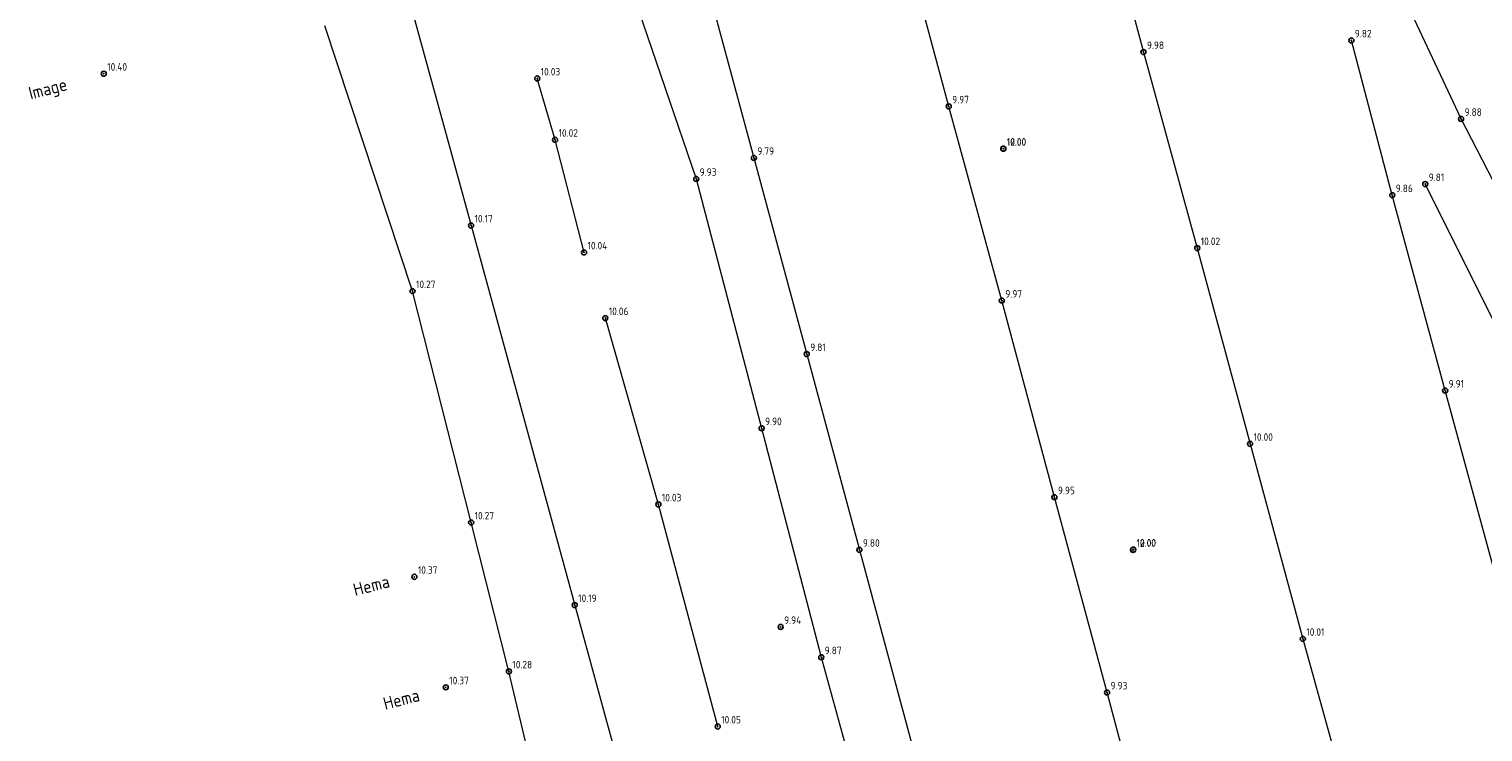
# Model space of a CAD drawing. Header units: metres. Extents: x 233721 to 234169, y 557050 to 557158.
# Tile 3 of 9: x 233729 to 233787, y 557091 to 557119. Entities that reach past the tile are written whole.
import ezdxf

# ---------------------------------------------------------------- set-up
doc = ezdxf.new("R2010")
doc.units = ezdxf.units.M
doc.header["$MEASUREMENT"] = 0
doc.linetypes.add('SOLID_LINE', pattern=[1, 1])
for name, color, linetype in [('Controle', 7, 'Continuous'), ('Drempel hoogte', 4, 'Continuous'), ('Maaiveldhoogte', 7, 'Continuous'), ('Q19_Overig_lijn_50', 7, 'Continuous'), ('Q86_Detailgr_50', 7, 'Continuous')]:
    doc.layers.add(name, color=color, linetype=linetype)
doc.layers.add('Q19_Overig_lijn', color=7, linetype='Continuous', lineweight=0)
doc.styles.add('ISO', font='iso.shx')
doc.styles.get("Standard").update_dxf_attribs({"font": 'iso.shx'})

# ---------------------------------------------------------------- blocks, each defined once
blk = doc.blocks.new('M02_GRONDSLAGPUNT')
blk.add_circle((0, 0), 0.5)
blk.add_attdef('1', (0.69, 0.6), '', height=1.3)

msp = doc.modelspace()

# ---------------------------------------------------------------- linework, layer by layer
at = {"layer": 'Maaiveldhoogte', "color": 0, "linetype": 'SOLID_LINE'}
for p in [(233767.663, 557114.374, 10.002), (233767.665, 557114.376, 10.009), (233767.665, 557114.376, 10.009), (233767.67, 557114.372, 12.004), (233772.815, 557098.453, 10.005), (233772.815, 557098.452, 10.005), (233772.815, 557098.45, 12.004), (233772.822, 557098.461, 10.005), (233758.829, 557095.391, 9.947)]:
    msp.add_point(p, dxfattribs=at)
at = {"layer": 'Q19_Overig_lijn', "color": 252, "linetype": 'SOLID_LINE'}
for p, q in [((233785.832, 557115.555, 9.885), (233780.349, 557127.232, 9.899)), ((233771.191, 557125.898, 9.935), (233773.226, 557118.208, 9.983)), ((233742.846, 557124.793, 10.1), (233746.543, 557111.326, 10.174)), ((233751.916, 557123.62, 9.915), (233755.477, 557113.173, 9.932)), ((233765.499, 557116.052, 9.971), (233763.419, 557123.838, 9.976)), ((233755.706, 557121.654, 9.811), (233757.766, 557114.007, 9.798)), ((233744.221, 557108.719, 10.273), (233740.744, 557119.248, 10.226)), ((233783.101, 557112.528, 9.865), (233781.477, 557118.668, 9.821)), ((233773.226, 557118.208, 9.983), (233775.364, 557110.428, 10.027)), ((233749.877, 557114.727, 10.022), (233749.169, 557117.159, 10.033)), ((233767.606, 557108.343, 9.975), (233765.499, 557116.052, 9.971)), ((233789.88, 557107.699, 9.897), (233785.832, 557115.555, 9.885)), ((233751.026, 557110.255, 10.047), (233749.877, 557114.727, 10.022)), ((233757.766, 557114.007, 9.798), (233759.865, 557106.222, 9.817)), ((233755.477, 557113.173, 9.932), (233758.072, 557103.277, 9.903)), ((233788.112, 557105.554, 9.817), (233784.409, 557112.967, 9.812)), ((233785.2, 557104.771, 9.916), (233783.101, 557112.528, 9.865)), ((233746.543, 557111.326, 10.174), (233750.656, 557096.258, 10.192)), ((233775.364, 557110.428, 10.027), (233777.458, 557102.659, 10.003)), ((233746.546, 557099.537, 10.272), (233744.221, 557108.719, 10.273)), ((233769.694, 557100.537, 9.959), (233767.606, 557108.343, 9.975)), ((233753.977, 557100.255, 10.037), (233751.871, 557107.648, 10.067)), ((233759.865, 557106.222, 9.817), (233761.955, 557098.453, 9.806)), ((233787.303, 557097.061, 9.935), (233785.2, 557104.771, 9.916)), ((233758.072, 557103.277, 9.903), (233760.44, 557094.187, 9.874)), ((233777.458, 557102.659, 10.003), (233779.552, 557094.917, 10.01)), ((233771.783, 557092.788, 9.932), (233769.694, 557100.537, 9.959)), ((233756.332, 557091.439, 10.06), (233753.977, 557100.255, 10.037)), ((233748.045, 557093.626, 10.284), (233746.546, 557099.537, 10.272)), ((233761.955, 557098.453, 9.806), (233764.053, 557090.684, 9.792)), ((233750.656, 557096.258, 10.192), (233755.305, 557079.338, 10.124)), ((233779.552, 557094.917, 10.01), (233781.69, 557087.199, 9.914)), ((233760.44, 557094.187, 9.874), (233763.176, 557084.273, 9.871)), ((233750.095, 557084.944, 10.221), (233748.045, 557093.626, 10.284)), ((233773.873, 557085.018, 9.895), (233771.783, 557092.788, 9.932))]:
    msp.add_line(p, q, dxfattribs=at)
at = {"layer": 'Q19_Overig_lijn_50', "color": 0, "linetype": 'SOLID_LINE'}
for p in [(233781.477, 557118.668, 9.821), (233773.226, 557118.208, 9.983), (233749.169, 557117.159, 10.033), (233765.499, 557116.052, 9.971), (233785.832, 557115.555, 9.885), (233749.877, 557114.727, 10.022), (233757.766, 557114.007, 9.798), (233755.477, 557113.173, 9.932), (233784.409, 557112.967, 9.812), (233783.101, 557112.528, 9.865), (233746.543, 557111.326, 10.174), (233751.026, 557110.255, 10.047), (233775.364, 557110.428, 10.027), (233744.221, 557108.719, 10.273), (233767.606, 557108.343, 9.975), (233751.871, 557107.648, 10.067), (233759.865, 557106.222, 9.817), (233785.2, 557104.771, 9.916), (233758.072, 557103.277, 9.903), (233777.458, 557102.659, 10.003), (233769.694, 557100.537, 9.959), (233753.977, 557100.255, 10.037), (233746.546, 557099.537, 10.272), (233761.955, 557098.453, 9.806), (233750.656, 557096.258, 10.192), (233779.552, 557094.917, 10.01), (233760.44, 557094.187, 9.874), (233748.045, 557093.626, 10.284), (233771.783, 557092.788, 9.932), (233756.332, 557091.439, 10.06)]:
    msp.add_point(p, dxfattribs=at)
at = {"layer": 'Q86_Detailgr_50', "color": 0, "linetype": 'SOLID_LINE'}
for p in [(233731.967, 557117.35, 10.401), (233744.292, 557097.379, 10.374), (233745.54, 557092.995, 10.372)]:
    msp.add_point(p, dxfattribs=at)

# ---------------------------------------------------------------- block references
at = {"layer": 'Controle', "color": 1}
ref = msp.add_blockref('M02_GRONDSLAGPUNT', (233767.662, 557114.373, 10), dxfattribs=dict(at, xscale=0.2, yscale=0.2, zscale=0.2))
ref.add_attrib('M02_GRONDSLAGPUNT', '10.00', (233767.8, 557114.493, 10), dxfattribs={"layer": '0', "color": 0, "height": 0.3, "style": 'ISO'})
ref = msp.add_blockref('M02_GRONDSLAGPUNT', (233767.666, 557114.374, 10), dxfattribs=dict(at, xscale=0.2, yscale=0.2, zscale=0.2))
ref.add_attrib('M02_GRONDSLAGPUNT', '10.00', (233767.804, 557114.494, 10), dxfattribs={"layer": '0', "color": 0, "height": 0.3, "style": 'ISO'})
ref = msp.add_blockref('M02_GRONDSLAGPUNT', (233772.821, 557098.461, 10), dxfattribs=dict(at, xscale=0.2, yscale=0.2, zscale=0.2))
ref.add_attrib('M02_GRONDSLAGPUNT', '10.00', (233772.959, 557098.581, 10), dxfattribs={"layer": '0', "color": 0, "height": 0.3, "style": 'ISO'})
at = {"layer": 'Drempel hoogte'}
ref = msp.add_blockref('M02_GRONDSLAGPUNT', (233731.966, 557117.35, 10.4), dxfattribs=dict(at, xscale=0.2, yscale=0.2, zscale=0.2))
ref.add_attrib('M02_GRONDSLAGPUNT', '10.40', (233732.104, 557117.47, 10.4), dxfattribs={"layer": '0', "color": 0, "height": 0.3, "style": 'ISO'})
ref = msp.add_blockref('M02_GRONDSLAGPUNT', (233744.292, 557097.379, 10.37), dxfattribs=dict(at, xscale=0.2, yscale=0.2, zscale=0.2))
ref.add_attrib('M02_GRONDSLAGPUNT', '10.37', (233744.43, 557097.499, 10.37), dxfattribs={"layer": '0', "color": 0, "height": 0.3, "style": 'ISO'})
ref = msp.add_blockref('M02_GRONDSLAGPUNT', (233745.54, 557092.994, 10.37), dxfattribs=dict(at, xscale=0.2, yscale=0.2, zscale=0.2))
ref.add_attrib('M02_GRONDSLAGPUNT', '10.37', (233745.678, 557093.114, 10.37), dxfattribs={"layer": '0', "color": 0, "height": 0.3, "style": 'ISO'})
at = {"layer": 'Maaiveldhoogte'}
ref = msp.add_blockref('M02_GRONDSLAGPUNT', (233781.477, 557118.668, 9.82), dxfattribs=dict(at, xscale=0.2, yscale=0.2, zscale=0.2))
ref.add_attrib('M02_GRONDSLAGPUNT', '9.82', (233781.615, 557118.788, 9.82), dxfattribs={"layer": '0', "color": 0, "height": 0.3, "style": 'ISO'})
ref = msp.add_blockref('M02_GRONDSLAGPUNT', (233773.226, 557118.208, 9.98), dxfattribs=dict(at, xscale=0.2, yscale=0.2, zscale=0.2))
ref.add_attrib('M02_GRONDSLAGPUNT', '9.98', (233773.364, 557118.328, 9.98), dxfattribs={"layer": '0', "color": 0, "height": 0.3, "style": 'ISO'})
ref = msp.add_blockref('M02_GRONDSLAGPUNT', (233749.168, 557117.158, 10.03), dxfattribs=dict(at, xscale=0.2, yscale=0.2, zscale=0.2))
ref.add_attrib('M02_GRONDSLAGPUNT', '10.03', (233749.306, 557117.278, 10.03), dxfattribs={"layer": '0', "color": 0, "height": 0.3, "style": 'ISO'})
ref = msp.add_blockref('M02_GRONDSLAGPUNT', (233765.499, 557116.051, 9.97), dxfattribs=dict(at, xscale=0.2, yscale=0.2, zscale=0.2))
ref.add_attrib('M02_GRONDSLAGPUNT', '9.97', (233765.637, 557116.171, 9.97), dxfattribs={"layer": '0', "color": 0, "height": 0.3, "style": 'ISO'})
ref = msp.add_blockref('M02_GRONDSLAGPUNT', (233785.831, 557115.554, 9.88), dxfattribs=dict(at, xscale=0.2, yscale=0.2, zscale=0.2))
ref.add_attrib('M02_GRONDSLAGPUNT', '9.88', (233785.969, 557115.674, 9.88), dxfattribs={"layer": '0', "color": 0, "height": 0.3, "style": 'ISO'})
ref = msp.add_blockref('M02_GRONDSLAGPUNT', (233749.876, 557114.726, 10.02), dxfattribs=dict(at, xscale=0.2, yscale=0.2, zscale=0.2))
ref.add_attrib('M02_GRONDSLAGPUNT', '10.02', (233750.014, 557114.846, 10.02), dxfattribs={"layer": '0', "color": 0, "height": 0.3, "style": 'ISO'})
ref = msp.add_blockref('M02_GRONDSLAGPUNT', (233757.765, 557114.007, 9.79), dxfattribs=dict(at, xscale=0.2, yscale=0.2, zscale=0.2))
ref.add_attrib('M02_GRONDSLAGPUNT', '9.79', (233757.903, 557114.127, 9.79), dxfattribs={"layer": '0', "color": 0, "height": 0.3, "style": 'ISO'})
ref = msp.add_blockref('M02_GRONDSLAGPUNT', (233767.665, 557114.376, 10), dxfattribs=dict(at, xscale=0.2, yscale=0.2, zscale=0.2))
ref.add_attrib('M02_GRONDSLAGPUNT', '10.00', (233767.803, 557114.496, 10), dxfattribs={"layer": '0', "color": 0, "height": 0.3, "style": 'ISO'})
ref = msp.add_blockref('M02_GRONDSLAGPUNT', (233767.665, 557114.376, 10), dxfattribs=dict(at, xscale=0.2, yscale=0.2, zscale=0.2))
ref.add_attrib('M02_GRONDSLAGPUNT', '10.00', (233767.803, 557114.496, 10), dxfattribs={"layer": '0', "color": 0, "height": 0.3, "style": 'ISO'})
ref = msp.add_blockref('M02_GRONDSLAGPUNT', (233767.669, 557114.372, 10), dxfattribs=dict(at, xscale=0.2, yscale=0.2, zscale=0.2))
ref.add_attrib('M02_GRONDSLAGPUNT', '10.00', (233767.807, 557114.492, 10), dxfattribs={"layer": '0', "color": 0, "height": 0.3, "style": 'ISO'})
ref = msp.add_blockref('M02_GRONDSLAGPUNT', (233767.67, 557114.372, 12), dxfattribs=dict(at, xscale=0.2, yscale=0.2, zscale=0.2))
ref.add_attrib('M02_GRONDSLAGPUNT', '12.00', (233767.808, 557114.492, 12), dxfattribs={"layer": '0', "color": 0, "height": 0.3, "style": 'ISO'})
ref = msp.add_blockref('M02_GRONDSLAGPUNT', (233755.477, 557113.173, 9.93), dxfattribs=dict(at, xscale=0.2, yscale=0.2, zscale=0.2))
ref.add_attrib('M02_GRONDSLAGPUNT', '9.93', (233755.615, 557113.293, 9.93), dxfattribs={"layer": '0', "color": 0, "height": 0.3, "style": 'ISO'})
ref = msp.add_blockref('M02_GRONDSLAGPUNT', (233784.409, 557112.967, 9.81), dxfattribs=dict(at, xscale=0.2, yscale=0.2, zscale=0.2))
ref.add_attrib('M02_GRONDSLAGPUNT', '9.81', (233784.547, 557113.087, 9.81), dxfattribs={"layer": '0', "color": 0, "height": 0.3, "style": 'ISO'})
ref = msp.add_blockref('M02_GRONDSLAGPUNT', (233783.101, 557112.527, 9.86), dxfattribs=dict(at, xscale=0.2, yscale=0.2, zscale=0.2))
ref.add_attrib('M02_GRONDSLAGPUNT', '9.86', (233783.239, 557112.647, 9.86), dxfattribs={"layer": '0', "color": 0, "height": 0.3, "style": 'ISO'})
ref = msp.add_blockref('M02_GRONDSLAGPUNT', (233746.542, 557111.325, 10.17), dxfattribs=dict(at, xscale=0.2, yscale=0.2, zscale=0.2))
ref.add_attrib('M02_GRONDSLAGPUNT', '10.17', (233746.68, 557111.445, 10.17), dxfattribs={"layer": '0', "color": 0, "height": 0.3, "style": 'ISO'})
ref = msp.add_blockref('M02_GRONDSLAGPUNT', (233775.363, 557110.427, 10.02), dxfattribs=dict(at, xscale=0.2, yscale=0.2, zscale=0.2))
ref.add_attrib('M02_GRONDSLAGPUNT', '10.02', (233775.501, 557110.547, 10.02), dxfattribs={"layer": '0', "color": 0, "height": 0.3, "style": 'ISO'})
ref = msp.add_blockref('M02_GRONDSLAGPUNT', (233751.026, 557110.254, 10.04), dxfattribs=dict(at, xscale=0.2, yscale=0.2, zscale=0.2))
ref.add_attrib('M02_GRONDSLAGPUNT', '10.04', (233751.164, 557110.374, 10.04), dxfattribs={"layer": '0', "color": 0, "height": 0.3, "style": 'ISO'})
ref = msp.add_blockref('M02_GRONDSLAGPUNT', (233744.22, 557108.719, 10.27), dxfattribs=dict(at, xscale=0.2, yscale=0.2, zscale=0.2))
ref.add_attrib('M02_GRONDSLAGPUNT', '10.27', (233744.358, 557108.839, 10.27), dxfattribs={"layer": '0', "color": 0, "height": 0.3, "style": 'ISO'})
ref = msp.add_blockref('M02_GRONDSLAGPUNT', (233767.605, 557108.342, 9.97), dxfattribs=dict(at, xscale=0.2, yscale=0.2, zscale=0.2))
ref.add_attrib('M02_GRONDSLAGPUNT', '9.97', (233767.743, 557108.462, 9.97), dxfattribs={"layer": '0', "color": 0, "height": 0.3, "style": 'ISO'})
ref = msp.add_blockref('M02_GRONDSLAGPUNT', (233751.87, 557107.647, 10.06), dxfattribs=dict(at, xscale=0.2, yscale=0.2, zscale=0.2))
ref.add_attrib('M02_GRONDSLAGPUNT', '10.06', (233752.008, 557107.767, 10.06), dxfattribs={"layer": '0', "color": 0, "height": 0.3, "style": 'ISO'})
ref = msp.add_blockref('M02_GRONDSLAGPUNT', (233759.864, 557106.221, 9.81), dxfattribs=dict(at, xscale=0.2, yscale=0.2, zscale=0.2))
ref.add_attrib('M02_GRONDSLAGPUNT', '9.81', (233760.002, 557106.341, 9.81), dxfattribs={"layer": '0', "color": 0, "height": 0.3, "style": 'ISO'})
ref = msp.add_blockref('M02_GRONDSLAGPUNT', (233785.2, 557104.771, 9.91), dxfattribs=dict(at, xscale=0.2, yscale=0.2, zscale=0.2))
ref.add_attrib('M02_GRONDSLAGPUNT', '9.91', (233785.338, 557104.891, 9.91), dxfattribs={"layer": '0', "color": 0, "height": 0.3, "style": 'ISO'})
ref = msp.add_blockref('M02_GRONDSLAGPUNT', (233758.072, 557103.277, 9.9), dxfattribs=dict(at, xscale=0.2, yscale=0.2, zscale=0.2))
ref.add_attrib('M02_GRONDSLAGPUNT', '9.90', (233758.21, 557103.397, 9.9), dxfattribs={"layer": '0', "color": 0, "height": 0.3, "style": 'ISO'})
ref = msp.add_blockref('M02_GRONDSLAGPUNT', (233777.457, 557102.658, 10), dxfattribs=dict(at, xscale=0.2, yscale=0.2, zscale=0.2))
ref.add_attrib('M02_GRONDSLAGPUNT', '10.00', (233777.595, 557102.778, 10), dxfattribs={"layer": '0', "color": 0, "height": 0.3, "style": 'ISO'})
ref = msp.add_blockref('M02_GRONDSLAGPUNT', (233753.976, 557100.254, 10.03), dxfattribs=dict(at, xscale=0.2, yscale=0.2, zscale=0.2))
ref.add_attrib('M02_GRONDSLAGPUNT', '10.03', (233754.114, 557100.374, 10.03), dxfattribs={"layer": '0', "color": 0, "height": 0.3, "style": 'ISO'})
ref = msp.add_blockref('M02_GRONDSLAGPUNT', (233769.693, 557100.536, 9.95), dxfattribs=dict(at, xscale=0.2, yscale=0.2, zscale=0.2))
ref.add_attrib('M02_GRONDSLAGPUNT', '9.95', (233769.831, 557100.656, 9.95), dxfattribs={"layer": '0', "color": 0, "height": 0.3, "style": 'ISO'})
ref = msp.add_blockref('M02_GRONDSLAGPUNT', (233746.546, 557099.537, 10.27), dxfattribs=dict(at, xscale=0.2, yscale=0.2, zscale=0.2))
ref.add_attrib('M02_GRONDSLAGPUNT', '10.27', (233746.684, 557099.657, 10.27), dxfattribs={"layer": '0', "color": 0, "height": 0.3, "style": 'ISO'})
ref = msp.add_blockref('M02_GRONDSLAGPUNT', (233761.954, 557098.452, 9.8), dxfattribs=dict(at, xscale=0.2, yscale=0.2, zscale=0.2))
ref.add_attrib('M02_GRONDSLAGPUNT', '9.80', (233762.092, 557098.572, 9.8), dxfattribs={"layer": '0', "color": 0, "height": 0.3, "style": 'ISO'})
ref = msp.add_blockref('M02_GRONDSLAGPUNT', (233772.815, 557098.452, 10), dxfattribs=dict(at, xscale=0.2, yscale=0.2, zscale=0.2))
ref.add_attrib('M02_GRONDSLAGPUNT', '10.00', (233772.953, 557098.572, 10), dxfattribs={"layer": '0', "color": 0, "height": 0.3, "style": 'ISO'})
ref = msp.add_blockref('M02_GRONDSLAGPUNT', (233772.815, 557098.449, 12), dxfattribs=dict(at, xscale=0.2, yscale=0.2, zscale=0.2))
ref.add_attrib('M02_GRONDSLAGPUNT', '12.00', (233772.953, 557098.569, 12), dxfattribs={"layer": '0', "color": 0, "height": 0.3, "style": 'ISO'})
ref = msp.add_blockref('M02_GRONDSLAGPUNT', (233750.656, 557096.258, 10.19), dxfattribs=dict(at, xscale=0.2, yscale=0.2, zscale=0.2))
ref.add_attrib('M02_GRONDSLAGPUNT', '10.19', (233750.794, 557096.378, 10.19), dxfattribs={"layer": '0', "color": 0, "height": 0.3, "style": 'ISO'})
ref = msp.add_blockref('M02_GRONDSLAGPUNT', (233758.829, 557095.39, 9.94), dxfattribs=dict(at, xscale=0.2, yscale=0.2, zscale=0.2))
ref.add_attrib('M02_GRONDSLAGPUNT', '9.94', (233758.967, 557095.51, 9.94), dxfattribs={"layer": '0', "color": 0, "height": 0.3, "style": 'ISO'})
ref = msp.add_blockref('M02_GRONDSLAGPUNT', (233779.551, 557094.917, 10.01), dxfattribs=dict(at, xscale=0.2, yscale=0.2, zscale=0.2))
ref.add_attrib('M02_GRONDSLAGPUNT', '10.01', (233779.689, 557095.037, 10.01), dxfattribs={"layer": '0', "color": 0, "height": 0.3, "style": 'ISO'})
ref = msp.add_blockref('M02_GRONDSLAGPUNT', (233760.439, 557094.187, 9.87), dxfattribs=dict(at, xscale=0.2, yscale=0.2, zscale=0.2))
ref.add_attrib('M02_GRONDSLAGPUNT', '9.87', (233760.577, 557094.307, 9.87), dxfattribs={"layer": '0', "color": 0, "height": 0.3, "style": 'ISO'})
ref = msp.add_blockref('M02_GRONDSLAGPUNT', (233748.044, 557093.625, 10.28), dxfattribs=dict(at, xscale=0.2, yscale=0.2, zscale=0.2))
ref.add_attrib('M02_GRONDSLAGPUNT', '10.28', (233748.182, 557093.745, 10.28), dxfattribs={"layer": '0', "color": 0, "height": 0.3, "style": 'ISO'})
ref = msp.add_blockref('M02_GRONDSLAGPUNT', (233771.782, 557092.788, 9.93), dxfattribs=dict(at, xscale=0.2, yscale=0.2, zscale=0.2))
ref.add_attrib('M02_GRONDSLAGPUNT', '9.93', (233771.92, 557092.908, 9.93), dxfattribs={"layer": '0', "color": 0, "height": 0.3, "style": 'ISO'})
ref = msp.add_blockref('M02_GRONDSLAGPUNT', (233756.332, 557091.439, 10.05), dxfattribs=dict(at, xscale=0.2, yscale=0.2, zscale=0.2))
ref.add_attrib('M02_GRONDSLAGPUNT', '10.05', (233756.47, 557091.559, 10.05), dxfattribs={"layer": '0', "color": 0, "height": 0.3, "style": 'ISO'})

# ---------------------------------------------------------------- texts
at = {"layer": 'Drempel hoogte', "style": 'ISO'}
for s, p in [('Image', (233729.062, 557116.316)), ('Hema', (233741.944, 557096.611)), ('Hema', (233743.135, 557092.095))]:
    msp.add_text(s, height=0.5, rotation=14.68505, dxfattribs=at).set_placement(p)

doc.saveas('drawing.dxf')
